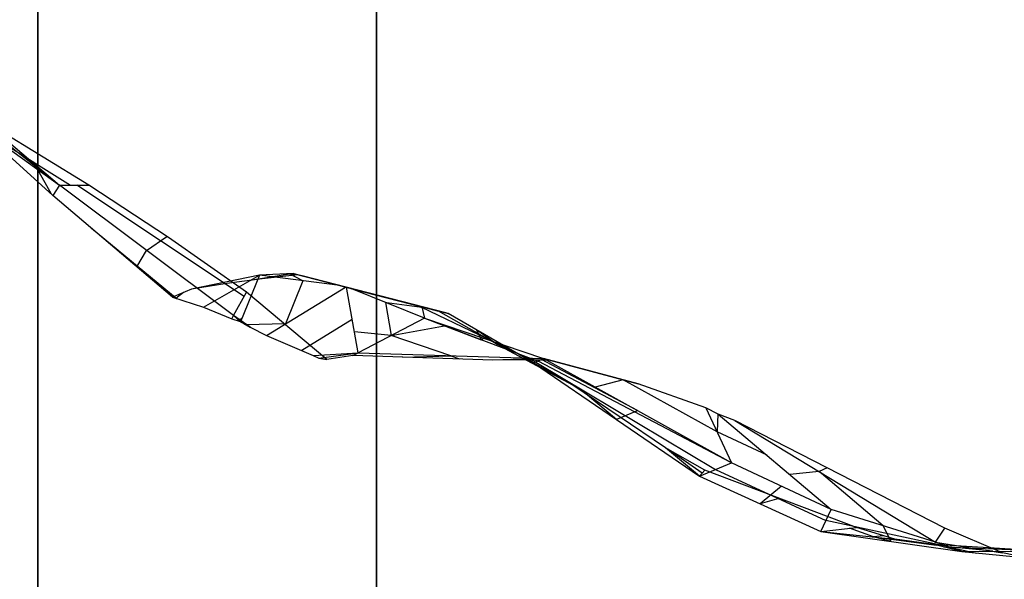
# Model space of a CAD drawing. Header units: millimetres. Extents: x -260 to 262, y -307 to 260.
# Tile 3 of 15: x -130 to -43, y -258 to -208. Entities that reach past the tile are written whole.
import ezdxf

# ---------------------------------------------------------------- set-up
doc = ezdxf.new("R2010")
doc.units = ezdxf.units.MM
doc.layers.add('Mineral Sculptural Table - Ferm Living', color=7, linetype='Continuous', true_color=0x000000)

msp = doc.modelspace()

# ---------------------------------------------------------------- linework, layer by layer
at = {"layer": 'Mineral Sculptural Table - Ferm Living', "color": 18, "true_color": 0x000000}
for p, q in [((-128.719, -51.566), (-128.763, -298.838)), ((-128.761, -289.754, 470), (-128.719, -51.566, 470)), ((-128.719, -51.566, 406.025), (-128.761, -286.718, 406.025)), ((-98.719, -51.566), (-98.764, -307.276)), ((-98.719, -51.566, 406.025), (-98.762, -290.71, 406.025)), ((-98.758, -268.501, 470), (-98.719, -51.566, 470))]:
    msp.add_line(p, q, dxfattribs=at)
at = {"layer": 'Mineral Sculptural Table - Ferm Living'}
for p, q in [((-141.863, -210.158, 495.356), (-126.835, -222.93, 489.485)), ((-142.583, -210.541, 484.542), (-126.835, -222.93, 489.485)), ((-139.701, -213.657, 472.731), (-126.835, -222.93, 489.485)), ((-127.438, -223.828, 500), (-137.947, -214.333, 500)), ((-124.233, -222.93, 470), (-132.731, -217.712, 470)), ((-133.268, -218.293, 481.108), (-125.848, -222.93, 482.099)), ((-127.561, -223.717, 500), (-129.056, -221.042, 490.353)), ((-126.835, -222.93, 489.485), (-127.438, -223.828, 500)), ((-111.409, -234.484, 483.98), (-126.835, -222.93, 489.485)), ((-126.835, -222.93, 489.485), (-124.233, -222.93, 470)), ((-110.488, -232.803, 472.641), (-125.299, -222.93, 477.986)), ((-117.184, -227.569, 470), (-124.233, -222.93, 470)), ((-116.835, -232.866, 500), (-127.438, -223.828, 500)), ((-123.99, -226.751, 500), (-116.415, -233.004, 498.745)), ((-119.122, -228.707, 486.732), (-117.322, -227.476, 470)), ((-110.273, -232.412, 470), (-117.184, -227.569, 470)), ((-119.973, -230.177, 500), (-119.122, -228.707, 486.732)), ((-109.121, -230.895, 494.852), (-115.133, -232.146, 500)), ((-114.063, -233.741, 491.807), (-109.121, -230.895, 494.852)), ((-109.121, -230.895, 494.852), (-110.785, -235.038, 484.505)), ((-109.775, -231.329, 500), (-106.453, -230.777, 497.039)), ((-106.123, -230.762, 497.31), (-109.121, -230.895, 494.852)), ((-102.004, -231.826, 490.751), (-109.121, -230.895, 494.852)), ((-105.731, -230.863, 500), (-108.875, -231.215, 500)), ((-105.272, -231.399, 492.634), (-106.453, -230.777, 497.039)), ((-106.453, -230.777, 497.039), (-106.026, -230.787, 497.155)), ((-106.123, -230.762, 497.31), (-102.004, -231.826, 490.751)), ((-105.731, -230.863, 500), (-106.123, -230.762, 497.31)), ((-93.244, -234.089, 500), (-105.731, -230.863, 500)), ((-92.61, -234.253, 496.058), (-105.337, -230.965, 496.058)), ((-112.01, -231.643, 500), (-115.133, -232.146, 500)), ((-108.875, -231.215, 500), (-112.01, -231.643, 500)), ((-108.491, -236.245, 480.83), (-101.507, -231.955, 490.3)), ((-105.272, -231.399, 492.634), (-106.801, -235.207, 483.122)), ((-102.004, -231.826, 490.751), (-101.507, -231.955, 490.3)), ((-101.507, -231.955, 490.3), (-101.408, -231.98, 490.168)), ((-100.381, -237.785, 471.708), (-101.408, -231.98, 490.168)), ((-101.408, -231.98, 490.168), (-100.925, -232.105, 489.96)), ((-115.133, -232.146, 500), (-116.835, -232.866, 500)), ((-116.835, -232.866, 500), (-114.063, -233.741, 491.807)), ((-115.847, -232.448, 500), (-116.539, -232.963, 499.115)), ((-111.409, -234.484, 483.98), (-110.273, -232.412, 470)), ((-103.157, -238.368, 470), (-110.273, -232.412, 470)), ((-94.505, -234.725, 484.068), (-100.925, -232.105, 489.96)), ((-100.925, -232.105, 489.96), (-94.74, -233.703, 491.24)), ((-99.256, -232.536, 490.306), (-99.256, -232.536, 500)), ((-114.063, -233.741, 491.807), (-111.558, -234.765, 486.131)), ((-97.963, -233.313, 487.242), (-97.443, -236.255, 477.888)), ((-94.722, -233.781, 490.689), (-97.829, -233.368, 487.119)), ((-95.215, -233.58, 491.142), (-94.722, -233.781, 490.689)), ((-94.74, -233.703, 491.24), (-94.505, -234.725, 484.068)), ((-94.74, -233.703, 491.24), (-94.368, -233.799, 491.894)), ((-84.622, -238.601, 489.246), (-94.722, -233.781, 490.689)), ((-94.368, -233.799, 491.894), (-94.018, -233.889, 492.561)), ((-111.558, -234.765, 486.131), (-111.409, -234.484, 483.98)), ((-111.409, -234.484, 483.98), (-110.838, -235.015, 484.627)), ((-110.508, -235.185, 484.058), (-111.409, -234.484, 483.98)), ((-109.94, -235.515, 483.066), (-111.409, -234.484, 483.98)), ((-94.018, -233.889, 492.561), (-93.69, -233.974, 493.239)), ((-93.69, -233.974, 493.239), (-93.384, -234.053, 493.929)), ((-93.384, -234.053, 493.929), (-93.101, -234.126, 494.629)), ((-92.39, -234.31, 496.781), (-93.244, -234.089, 500)), ((-87.333, -237.446, 500), (-93.244, -234.089, 500)), ((-93.101, -234.126, 494.629), (-92.841, -234.194, 495.338)), ((-92.841, -234.194, 495.338), (-92.604, -234.255, 496.055)), ((-92.604, -234.255, 496.055), (-92.39, -234.31, 496.781)), ((-84.823, -238.68, 495.208), (-92.39, -234.31, 496.781)), ((-111.558, -234.765, 486.131), (-110.838, -235.015, 484.627)), ((-110.651, -234.703, 485.34), (-111.059, -234.938, 485.089)), ((-110.838, -235.015, 484.627), (-110.785, -235.038, 484.505)), ((-110.785, -235.038, 484.505), (-110.508, -235.185, 484.058)), ((-110.508, -235.185, 484.058), (-109.94, -235.515, 483.066)), ((-106.801, -235.207, 483.122), (-110.315, -235.296, 483.723)), ((-109.94, -235.515, 483.066), (-108.491, -236.245, 480.83)), ((-100.901, -234.844, 481.062), (-105.375, -237.592, 474.996)), ((-94.505, -234.725, 484.068), (-100.381, -237.785, 471.708)), ((-97.443, -236.255, 477.888), (-92.58, -235.376, 481.849)), ((-94.505, -234.725, 484.068), (-83.939, -238.299, 471.89)), ((-94.505, -234.725, 484.068), (-84.42, -238.523, 483.284)), ((-94.027, -234.886, 483.517), (-89.463, -236.624, 483.676)), ((-108.491, -236.245, 480.83), (-104.361, -238.03, 473.098)), ((-97.443, -236.255, 477.888), (-100.709, -235.931, 477.604)), ((-92.16, -238.042, 471.799), (-97.443, -236.255, 477.888)), ((-89.881, -235.759, 496.259), (-89.463, -236.624, 483.676)), ((-88.017, -237.066, 500), (-89.881, -235.759, 496.259)), ((-89.222, -236.512, 477.979), (-89.463, -236.624, 483.676)), ((-104.361, -238.03, 473.098), (-100.381, -237.785, 471.708)), ((-104.361, -238.03, 473.098), (-103.849, -238.268, 472.214)), ((-103.849, -238.268, 472.214), (-100.381, -237.785, 471.708)), ((-100.847, -238.015, 470), (-103.157, -238.368, 470)), ((-100.847, -238.015, 470), (-100.381, -237.785, 471.708)), ((-88.434, -238.423, 470), (-100.847, -238.015, 470)), ((-100.381, -237.785, 471.708), (-83.939, -238.299, 471.89)), ((-96.438, -238.16, 470), (-92.16, -238.042, 471.799)), ((-92.16, -238.042, 471.799), (-91.395, -238.325, 470)), ((-81.34, -240.654, 500), (-87.333, -237.446, 500)), ((-103.849, -238.268, 472.214), (-103.157, -238.368, 470)), ((-83.939, -238.299, 471.89), (-88.434, -238.423, 470)), ((-83.52, -238.403, 470), (-88.434, -238.423, 470)), ((-84.42, -238.523, 483.284), (-84.823, -238.68, 495.208)), ((-84.823, -238.68, 495.208), (-70.119, -248.723, 494.23)), ((-81.34, -240.654, 500), (-84.823, -238.68, 495.208)), ((-84.622, -238.601, 489.246), (-68.701, -248.125, 487.463)), ((-83.939, -238.299, 471.89), (-84.42, -238.523, 483.284)), ((-67.284, -247.527, 480.697), (-84.42, -238.523, 483.284)), ((-84.126, -238.406, 470), (-83.548, -238.396, 470.128)), ((-75.611, -242.913, 476.294), (-84.113, -238.38, 476.023)), ((-83.939, -238.299, 471.89), (-75.563, -240.539, 470)), ((-67.284, -247.527, 480.697), (-83.939, -238.299, 471.89)), ((-83.52, -238.403, 470), (-83.939, -238.299, 471.89)), ((-75.563, -240.539, 470), (-83.52, -238.403, 470)), ((-73.138, -246.212, 500), (-81.34, -240.654, 500)), ((-76.887, -240.185, 470.299), (-79.366, -240.832, 474.308)), ((-76.887, -240.185, 470.299), (-76.821, -240.201, 470)), ((-68.56, -244.799, 474.702), (-76.887, -240.185, 470.299)), ((-69.561, -242.659, 470), (-75.563, -240.539, 470)), ((-77.471, -243.702, 494.719), (-80.233, -241.404, 500)), ((-75.852, -243.025, 481.99), (-77.471, -243.702, 494.719)), ((-75.852, -243.025, 481.99), (-75.611, -242.913, 476.294)), ((-68.458, -243.233, 470), (-69.561, -242.659, 470)), ((-69.561, -242.659, 470), (-67.284, -247.527, 480.697)), ((-68.511, -243.205, 470), (-68.56, -244.799, 474.702)), ((-66.99, -243.797, 470), (-68.458, -243.233, 470)), ((-68.458, -243.233, 470), (-58.451, -251.674, 479.385)), ((-48.394, -253.322, 470), (-66.99, -243.797, 470)), ((-66.99, -243.797, 470), (-49.223, -254.572, 478.066)), ((-64.143, -246.872, 474.046), (-68.56, -244.799, 474.702)), ((-70.119, -248.723, 494.23), (-73.138, -246.212, 500)), ((-69.651, -248.193, 500), (-73.138, -246.212, 500)), ((-69.88, -248.453, 497.172), (-72.919, -246.336, 500)), ((-70.119, -248.723, 494.23), (-67.284, -247.527, 480.697)), ((-58.451, -251.674, 479.385), (-67.284, -247.527, 480.697)), ((-70.119, -248.723, 494.23), (-69.651, -248.193, 500)), ((-56.222, -253.269, 500), (-69.651, -248.193, 500)), ((-68.701, -248.125, 487.463), (-58.918, -252.648, 485.605)), ((-59.53, -248.321, 473.387), (-62.13, -248.571, 475.935)), ((-58.802, -247.972, 470.001), (-59.53, -248.321, 473.387)), ((-53.837, -253.123, 478.725), (-59.53, -248.321, 473.387)), ((-70.119, -248.723, 494.23), (-59.386, -253.621, 491.824)), ((-62.867, -249.601, 480.041), (-64.752, -251.172, 493.027)), ((-63.105, -250.704, 500), (-64.752, -251.172, 493.027)), ((-59.386, -253.621, 491.824), (-58.451, -251.674, 479.385)), ((-49.223, -254.572, 478.066), (-58.451, -251.674, 479.385)), ((-48.054, -254.991, 482.83), (-58.918, -252.648, 485.605)), ((-59.386, -253.621, 491.824), (-56.222, -253.269, 500)), ((-59.386, -253.621, 491.824), (-46.885, -255.41, 487.594)), ((-59.386, -253.621, 491.824), (-52.831, -254.3, 500)), ((-54.721, -254.104, 497.643), (-56.831, -253.337, 498.426)), ((-52.831, -254.3, 500), (-56.222, -253.269, 500)), ((-53.136, -254.516, 489.709), (-53.837, -253.123, 478.725)), ((-49.223, -254.572, 478.066), (-48.394, -253.322, 470)), ((-43.269, -255.505, 470), (-48.394, -253.322, 470)), ((-53.809, -254.003, 500), (-54.721, -254.104, 497.643)), ((-53.136, -254.516, 489.709), (-54.721, -254.104, 497.643)), ((-54.721, -254.104, 497.643), (-49.124, -254.829, 498.798)), ((-49.364, -254.767, 500), (-52.831, -254.3, 500)), ((-46.885, -255.41, 487.594), (-49.223, -254.572, 478.066)), ((-49.223, -254.572, 478.066), (-43.269, -255.505, 470)), ((-46.885, -255.41, 487.594), (-49.364, -254.767, 500)), ((-30.306, -255.94, 500), (-49.364, -254.767, 500)), ((-48.471, -254.999, 495.527), (-30.061, -255.719, 494.758)), ((-44.132, -255.37, 471.169), (-48.054, -254.991, 482.83)), ((-48.054, -254.991, 482.83), (-45.57, -255.537, 483.683)), ((-29.756, -255.443, 488.209), (-46.885, -255.41, 487.594)), ((-46.885, -255.41, 487.594), (-40.968, -255.981, 470)), ((-43.425, -255.438, 470), (-43.327, -255.496, 470.079)), ((-40.968, -255.981, 470), (-43.269, -255.505, 470))]:
    msp.add_line(p, q, dxfattribs=at)

doc.saveas('drawing.dxf')
